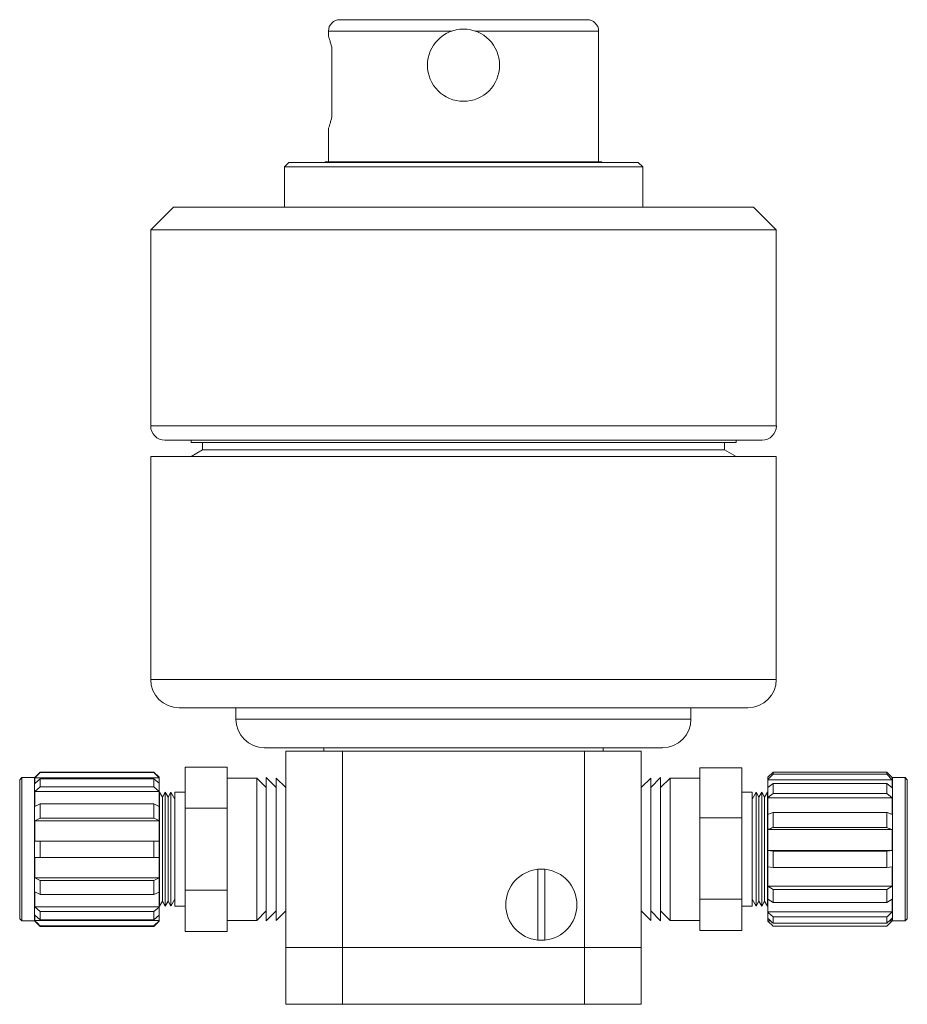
# Model space of a CAD drawing. Header units: inches. Extents: x 0.67 to 7.34, y 1.43 to 10.51.
# Tile 2 of 3: x 0.67 to 3.27, y 5.58 to 8.47. Entities that reach past the tile are written whole.
import ezdxf

# ---------------------------------------------------------------- set-up
doc = ezdxf.new("R2010")
doc.units = ezdxf.units.IN
doc.header["$MEASUREMENT"] = 0

msp = doc.modelspace()

# ---------------------------------------------------------------- linework, layer by layer
at = {"color": 7, "linetype": 'Continuous', "lineweight": 15}
for p, q in [((1.6056, 8.4681), (2.3306, 8.4681)), ((1.5722, 8.4348), (1.5722, 8.4198)), ((2.3639, 8.0521), (2.3639, 8.4348)), ((1.5822, 8.1824), (1.5822, 8.3873)), ((1.5722, 8.1498), (1.5722, 8.0521)), ((1.4564, 8.0501), (1.4431, 8.0368)), ((1.4564, 8.0501), (2.4797, 8.0501)), ((1.5638, 8.0521), (1.5603, 8.0501)), ((1.5638, 8.0521), (2.3724, 8.0521)), ((2.3758, 8.0501), (2.3724, 8.0521)), ((2.4931, 8.0368), (2.4797, 8.0501)), ((1.4431, 8.0368), (1.4431, 7.9191)), ((2.4931, 8.0368), (1.4431, 8.0368)), ((2.4931, 7.9191), (2.4931, 8.0368)), ((1.1181, 7.9191), (1.0514, 7.8525)), ((1.1181, 7.9191), (2.8181, 7.9191)), ((2.8847, 7.8525), (2.8181, 7.9191)), ((1.0514, 7.8525), (1.0514, 7.2785)), ((2.8847, 7.8525), (1.0514, 7.8525)), ((2.8847, 7.2785), (2.8847, 7.8525)), ((1.0931, 7.2368), (2.8431, 7.2368)), ((1.1696, 7.2368), (1.1696, 7.2301)), ((2.7666, 7.2301), (1.1696, 7.2301)), ((1.2029, 7.2301), (1.2029, 7.2085)), ((2.7332, 7.2085), (2.7332, 7.2301)), ((2.7666, 7.2301), (2.7666, 7.2368)), ((1.0514, 7.1891), (1.0514, 6.5361)), ((1.0514, 7.1891), (1.9681, 7.1891)), ((1.2029, 7.2085), (1.1696, 7.1891)), ((2.7332, 7.2085), (1.2029, 7.2085)), ((1.9681, 7.1891), (2.8847, 7.1891)), ((2.7666, 7.1891), (2.7332, 7.2085)), ((2.8847, 6.5361), (2.8847, 7.1891)), ((1.9681, 6.4528), (1.1347, 6.4528)), ((1.3014, 6.4528), (1.3014, 6.4195)), ((2.8014, 6.4528), (1.9681, 6.4528)), ((2.6347, 6.4195), (2.6347, 6.4528)), ((1.9681, 6.3361), (1.3847, 6.3361)), ((1.4472, 5.7511), (1.4472, 6.3261)), ((1.4472, 6.3261), (1.6139, 6.3261)), ((1.5591, 6.3361), (1.5591, 6.3261)), ((1.6139, 6.3261), (1.6139, 5.7511)), ((1.6139, 6.3261), (2.3222, 6.3261)), ((2.5514, 6.3361), (1.9681, 6.3361)), ((2.3222, 5.7511), (2.3222, 6.3261)), ((2.3222, 6.3261), (2.4889, 6.3261)), ((2.3771, 6.3261), (2.3771, 6.3361)), ((2.4889, 6.3261), (2.4889, 5.7511)), ((0.7274, 6.2645), (0.7109, 6.248)), ((1.0608, 6.2645), (0.7274, 6.2645)), ((0.7274, 6.2632), (0.7274, 6.2645)), ((0.7274, 6.2632), (1.0608, 6.2632)), ((1.0759, 6.2493), (1.0608, 6.2645)), ((1.0608, 6.2632), (1.0608, 6.2645)), ((1.2759, 6.2792), (1.1526, 6.2792)), ((1.1526, 6.2792), (1.1526, 6.1589)), ((1.2759, 6.2792), (1.2759, 6.2191)), ((2.6602, 6.2771), (2.7836, 6.2771)), ((2.6602, 6.2038), (2.6602, 6.2771)), ((2.7836, 6.1305), (2.7836, 6.2771)), ((2.8754, 6.2644), (2.8602, 6.2493)), ((2.8602, 6.243), (2.8754, 6.2581)), ((2.8754, 6.2644), (2.8754, 6.2581)), ((3.2087, 6.2644), (2.8754, 6.2644)), ((2.8754, 6.2581), (3.2087, 6.2581)), ((3.2087, 6.2644), (3.2087, 6.2581)), ((3.2245, 6.2486), (3.2087, 6.2644)), ((3.2087, 6.2581), (3.2245, 6.2423)), ((0.6742, 6.2486), (0.6676, 6.242)), ((0.6676, 6.0386), (0.6676, 6.242)), ((0.7109, 6.2486), (0.6742, 6.2486)), ((0.6742, 6.2486), (0.6742, 6.0386)), ((0.7109, 6.2486), (0.7109, 6.0386)), ((0.7116, 6.2313), (0.7116, 6.2473)), ((0.7116, 6.2473), (1.0759, 6.2473)), ((0.7274, 6.2451), (0.7116, 6.2313)), ((0.7274, 6.2211), (0.7274, 6.2451)), ((1.0608, 6.2451), (0.7274, 6.2451)), ((1.0608, 6.2211), (1.0608, 6.2451)), ((1.0759, 6.2319), (1.0608, 6.2451)), ((1.0759, 6.248), (1.0759, 6.2493)), ((1.0759, 6.248), (1.0759, 6.2473)), ((1.0759, 6.2321), (1.0759, 6.2473)), ((1.0759, 6.2079), (1.0759, 6.2319)), ((1.3626, 6.247), (1.2759, 6.247)), ((1.3903, 6.2192), (1.3626, 6.247)), ((1.3626, 6.0386), (1.3626, 6.247)), ((1.4195, 6.2192), (1.3903, 6.2484)), ((1.3903, 6.0386), (1.3903, 6.2484)), ((1.4472, 6.2193), (1.4195, 6.247)), ((1.4195, 6.0386), (1.4195, 6.247)), ((2.5166, 6.247), (2.4889, 6.2193)), ((2.5458, 6.2484), (2.5166, 6.2192)), ((2.5166, 6.247), (2.5166, 5.8303)), ((2.5458, 6.2484), (2.5458, 5.8289)), ((2.5736, 6.247), (2.5458, 6.2192)), ((2.6602, 6.247), (2.5736, 6.247)), ((2.5736, 6.247), (2.5736, 5.8303)), ((2.8602, 6.2493), (2.8602, 6.243)), ((2.8602, 6.2423), (2.8602, 6.243)), ((2.8602, 6.2423), (3.2245, 6.2423)), ((2.8602, 6.2423), (2.8602, 6.2187)), ((2.8754, 6.2313), (2.8602, 6.2192)), ((2.8754, 6.2313), (2.8754, 6.202)), ((3.2087, 6.2313), (2.8754, 6.2313)), ((3.2087, 6.2313), (3.2087, 6.202)), ((3.2245, 6.2187), (3.2087, 6.2313)), ((3.2252, 6.248), (3.2245, 6.2486)), ((3.2245, 6.2486), (3.2245, 6.2486)), ((3.2245, 6.2486), (3.2245, 6.2486)), ((3.2245, 6.2423), (3.2245, 6.2187)), ((3.2619, 6.2486), (3.2252, 6.2486)), ((3.2252, 5.8286), (3.2252, 6.2486)), ((3.2686, 6.242), (3.2619, 6.2486)), ((3.2619, 5.8286), (3.2619, 6.2486)), ((3.2686, 6.242), (3.2686, 5.8353)), ((0.7116, 6.2073), (0.7274, 6.2211)), ((0.7116, 6.1637), (0.7116, 6.2073)), ((0.7116, 6.2073), (1.0759, 6.2073)), ((0.7274, 6.2211), (1.0608, 6.2211)), ((1.0608, 6.2211), (1.0759, 6.2079)), ((1.0759, 6.2079), (1.0759, 6.2073)), ((1.0759, 6.1637), (1.0759, 6.2073)), ((1.0776, 6.2053), (1.0759, 6.2024)), ((1.0859, 6.1909), (1.0776, 6.2053)), ((1.0776, 6.0386), (1.0776, 6.2053)), ((1.0942, 6.2053), (1.0859, 6.1909)), ((1.1026, 6.1909), (1.0942, 6.2053)), ((1.0942, 6.0386), (1.0942, 6.2053)), ((1.1109, 6.2053), (1.1026, 6.1909)), ((1.1226, 6.1851), (1.1109, 6.2053)), ((1.1109, 6.0386), (1.1109, 6.2053)), ((1.1526, 6.2053), (1.1226, 6.2053)), ((1.1226, 6.0386), (1.1226, 6.2053)), ((1.2759, 6.2191), (1.2759, 6.1589)), ((2.6602, 6.1305), (2.6602, 6.2038)), ((2.8136, 6.2053), (2.7836, 6.2053)), ((2.8252, 6.2053), (2.8136, 6.1851)), ((2.8136, 6.2053), (2.8136, 5.872)), ((2.8336, 6.1909), (2.8252, 6.2053)), ((2.8252, 6.2053), (2.8252, 5.872)), ((2.8419, 6.2053), (2.8336, 6.1909)), ((2.8502, 6.1909), (2.8419, 6.2053)), ((2.8419, 6.2053), (2.8419, 5.872)), ((2.8586, 6.2053), (2.8502, 6.1909)), ((2.8602, 6.2024), (2.8586, 6.2053)), ((2.8586, 6.2053), (2.8586, 5.872)), ((2.8602, 6.2192), (2.8602, 6.19)), ((2.8602, 6.19), (2.8754, 6.202)), ((2.8754, 6.202), (3.2087, 6.202)), ((3.2087, 6.202), (3.2245, 6.1894)), ((0.7274, 6.1717), (0.7116, 6.1637)), ((0.7274, 6.1301), (0.7274, 6.1717)), ((1.0608, 6.1717), (0.7274, 6.1717)), ((1.0608, 6.1301), (1.0608, 6.1717)), ((1.0759, 6.1641), (1.0608, 6.1717)), ((1.0859, 6.0386), (1.0859, 6.1909)), ((1.1026, 6.0386), (1.1026, 6.1909)), ((2.8336, 6.1909), (2.8336, 5.8864)), ((2.8502, 6.1909), (2.8502, 5.8864)), ((2.8602, 6.1894), (2.8602, 6.19)), ((2.8602, 6.1894), (3.2245, 6.1894)), ((2.8602, 6.1894), (2.8602, 6.1405)), ((3.2245, 6.1894), (3.2245, 6.1405)), ((1.0759, 6.1225), (1.0759, 6.1641)), ((1.2759, 6.1589), (1.1526, 6.1589)), ((1.1526, 6.1589), (1.1526, 5.9184)), ((1.2759, 6.1589), (1.2759, 6.0386)), ((2.8754, 6.1466), (2.8754, 6.1022)), ((3.2087, 6.1466), (2.8754, 6.1466)), ((3.2087, 6.1466), (3.2087, 6.1022)), ((0.7116, 6.1222), (0.7274, 6.1301)), ((0.7116, 6.0626), (0.7116, 6.1222)), ((0.7116, 6.1222), (1.0759, 6.1222)), ((0.7274, 6.1301), (1.0608, 6.1301)), ((1.0608, 6.1301), (1.0759, 6.1225)), ((1.0759, 6.1225), (1.0759, 6.1222)), ((1.0759, 6.0626), (1.0759, 6.1222)), ((2.6602, 6.1305), (2.7836, 6.1305)), ((2.6602, 6.0113), (2.6602, 6.1305)), ((2.7836, 5.892), (2.7836, 6.1305)), ((2.8602, 6.1408), (2.8602, 6.0964)), ((2.8602, 6.0961), (2.8602, 6.0964)), ((2.8602, 6.0961), (3.2245, 6.0961)), ((2.8602, 6.0961), (2.8602, 6.035)), ((2.8754, 6.1022), (3.2087, 6.1022)), ((3.2245, 6.0961), (3.2245, 6.035)), ((0.7274, 6.0146), (0.7274, 6.0626)), ((1.0608, 6.0626), (0.7274, 6.0626)), ((1.0608, 6.0146), (1.0608, 6.0626)), ((1.0759, 6.0626), (1.0608, 6.0626)), ((1.0759, 6.0146), (1.0759, 6.0626)), ((0.6676, 5.8353), (0.6676, 6.0386)), ((0.6742, 6.0386), (0.6742, 5.8286)), ((0.7109, 6.0386), (0.7109, 5.8286)), ((1.0776, 5.872), (1.0776, 6.0386)), ((1.0859, 5.8864), (1.0859, 6.0386)), ((1.0942, 5.872), (1.0942, 6.0386)), ((1.1026, 5.8864), (1.1026, 6.0386)), ((1.1109, 5.872), (1.1109, 6.0386)), ((1.1226, 5.872), (1.1226, 6.0386)), ((1.2759, 6.0386), (1.2759, 5.9184)), ((1.3626, 5.8303), (1.3626, 6.0386)), ((1.3903, 5.8289), (1.3903, 6.0386)), ((1.4195, 5.8303), (1.4195, 6.0386)), ((3.2245, 6.035), (2.8602, 6.035)), ((2.8602, 6.0349), (2.8602, 6.035)), ((2.8754, 6.0329), (2.8602, 6.0349)), ((2.8602, 6.0349), (2.8602, 5.9873)), ((2.8754, 6.0329), (2.8754, 5.9853)), ((3.2087, 6.0329), (2.8754, 6.0329)), ((3.2245, 6.035), (3.2087, 6.0329)), ((3.2087, 6.0329), (3.2087, 5.9853)), ((0.7116, 6.0146), (0.7274, 6.0146)), ((0.7116, 5.9551), (0.7116, 6.0146)), ((0.7274, 6.0146), (1.0608, 6.0146)), ((1.0759, 5.9551), (1.0759, 6.0146)), ((2.6602, 5.892), (2.6602, 6.0113)), ((2.1859, 5.9798), (2.1859, 5.7725)), ((2.2066, 5.9798), (2.2066, 5.7725)), ((2.8602, 5.9874), (2.8602, 5.9305)), ((2.8602, 5.9873), (2.8754, 5.9853)), ((2.8754, 5.9853), (3.2087, 5.9853)), ((3.2087, 5.9853), (3.2245, 5.9874)), ((3.2245, 5.9874), (3.2245, 5.9305)), ((0.7274, 5.9472), (0.7116, 5.9551)), ((1.0759, 5.9551), (0.7116, 5.9551)), ((0.7274, 5.9056), (0.7274, 5.9472)), ((1.0608, 5.9472), (0.7274, 5.9472)), ((1.0759, 5.9548), (1.0608, 5.9472)), ((1.0608, 5.9056), (1.0608, 5.9472)), ((1.0759, 5.9551), (1.0759, 5.9548)), ((1.0759, 5.9132), (1.0759, 5.9548)), ((0.7116, 5.9136), (0.7274, 5.9056)), ((0.7116, 5.87), (0.7116, 5.9136)), ((1.0608, 5.9056), (1.0759, 5.9132)), ((1.0759, 5.87), (1.0759, 5.9136)), ((1.1526, 5.9184), (1.1526, 5.7981)), ((1.2759, 5.9184), (1.1526, 5.9184)), ((1.2759, 5.9184), (1.2759, 5.8582)), ((3.2245, 5.9305), (2.8602, 5.9305)), ((2.8602, 5.9301), (2.8602, 5.9305)), ((2.8754, 5.9208), (2.8602, 5.9301)), ((2.8602, 5.9301), (2.8602, 5.892)), ((2.8754, 5.9208), (2.8754, 5.8828)), ((3.2087, 5.9208), (2.8754, 5.9208)), ((3.2245, 5.9305), (3.2087, 5.9208)), ((3.2087, 5.9208), (3.2087, 5.8828)), ((0.7274, 5.9056), (1.0608, 5.9056)), ((1.0776, 5.872), (1.0859, 5.8864)), ((1.0859, 5.8864), (1.0942, 5.872)), ((1.0942, 5.872), (1.1026, 5.8864)), ((1.1026, 5.8864), (1.1109, 5.872)), ((1.1109, 5.872), (1.1226, 5.8922)), ((2.6602, 5.892), (2.7836, 5.892)), ((2.6602, 5.8461), (2.6602, 5.892)), ((2.7836, 5.8002), (2.7836, 5.892)), ((2.8136, 5.8922), (2.8252, 5.872)), ((2.8252, 5.872), (2.8336, 5.8864)), ((2.8336, 5.8864), (2.8419, 5.872)), ((2.8419, 5.872), (2.8502, 5.8864)), ((2.8502, 5.8864), (2.8586, 5.872)), ((2.8602, 5.8925), (2.8602, 5.855)), ((2.8602, 5.892), (2.8754, 5.8828)), ((2.8754, 5.8828), (3.2087, 5.8828)), ((3.2087, 5.8828), (3.2245, 5.8925)), ((3.2245, 5.8925), (3.2245, 5.855)), ((0.7274, 5.8562), (0.7116, 5.87)), ((1.0759, 5.87), (0.7116, 5.87)), ((0.7274, 5.8322), (0.7274, 5.8562)), ((1.0608, 5.8562), (0.7274, 5.8562)), ((1.0759, 5.8694), (1.0608, 5.8562)), ((1.0608, 5.8322), (1.0608, 5.8562)), ((1.0759, 5.8749), (1.0776, 5.872)), ((1.0759, 5.87), (1.0759, 5.8694)), ((1.0759, 5.8454), (1.0759, 5.8694)), ((1.1226, 5.872), (1.1526, 5.872)), ((1.2759, 5.8582), (1.2759, 5.7981)), ((1.3626, 5.8303), (1.3903, 5.8581)), ((1.3903, 5.8289), (1.4195, 5.8581)), ((1.4195, 5.8303), (1.4472, 5.858)), ((2.4889, 5.858), (2.5166, 5.8303)), ((2.5166, 5.8581), (2.5458, 5.8289)), ((2.5458, 5.8581), (2.5736, 5.8303)), ((2.7836, 5.872), (2.8136, 5.872)), ((2.8586, 5.872), (2.8602, 5.8749)), ((3.2245, 5.855), (2.8602, 5.855)), ((2.8602, 5.8544), (2.8602, 5.855)), ((2.8602, 5.8544), (2.8602, 5.836)), ((0.6676, 5.8353), (0.6742, 5.8286)), ((0.6742, 5.8286), (0.7109, 5.8286)), ((0.7109, 5.8293), (0.7274, 5.8128)), ((0.7116, 5.846), (0.7274, 5.8322)), ((0.7116, 5.83), (0.7116, 5.846)), ((1.0759, 5.83), (0.7116, 5.83)), ((0.7274, 5.8322), (1.0608, 5.8322)), ((1.0608, 5.8322), (1.0759, 5.8454)), ((1.0608, 5.8128), (1.0759, 5.828)), ((1.0759, 5.83), (1.0759, 5.8453)), ((1.0759, 5.83), (1.0759, 5.8293)), ((1.0759, 5.828), (1.0759, 5.8293)), ((1.2759, 5.8303), (1.3626, 5.8303)), ((2.5736, 5.8303), (2.6602, 5.8303)), ((2.6602, 5.8002), (2.6602, 5.8461)), ((2.8602, 5.836), (2.8602, 5.8286)), ((2.8602, 5.8286), (2.8682, 5.8286)), ((2.8602, 5.828), (2.8602, 5.8286)), ((2.8754, 5.8129), (2.8602, 5.828)), ((2.8754, 5.8403), (2.8754, 5.8219)), ((3.2087, 5.8403), (2.8754, 5.8403)), ((3.2087, 5.8403), (3.2087, 5.8219)), ((3.2245, 5.8286), (3.2087, 5.8129)), ((3.2159, 5.8286), (3.2245, 5.8286)), ((3.2245, 5.8367), (3.2245, 5.8286)), ((3.2245, 5.8286), (3.2252, 5.8293)), ((3.2252, 5.8286), (3.2619, 5.8286)), ((3.2619, 5.8286), (3.2686, 5.8353)), ((0.7274, 5.8128), (0.7274, 5.8141)), ((1.0608, 5.8141), (0.7274, 5.8141)), ((0.7274, 5.8128), (1.0608, 5.8128)), ((1.0608, 5.8128), (1.0608, 5.8141)), ((1.2759, 5.7981), (1.1526, 5.7981)), ((2.6602, 5.8002), (2.7836, 5.8002)), ((2.8754, 5.8219), (3.2087, 5.8219)), ((3.2087, 5.8129), (2.8754, 5.8129)), ((1.4472, 5.5845), (1.4472, 5.7511)), ((1.4472, 5.7511), (1.6139, 5.7511)), ((1.6139, 5.7511), (1.6139, 5.5845)), ((1.6139, 5.7511), (2.3222, 5.7511)), ((2.3222, 5.5845), (2.3222, 5.7511)), ((2.3222, 5.7511), (2.4889, 5.7511)), ((2.4889, 5.7511), (2.4889, 5.5845)), ((1.6139, 5.5845), (1.4472, 5.5845)), ((1.6139, 5.5845), (2.3222, 5.5845)), ((2.4889, 5.5845), (2.3222, 5.5845))]:
    msp.add_line(p, q, dxfattribs=at)
at = {"color": 8, "linetype": 'Continuous', "lineweight": 15}
for p, q in [((1.9339, 8.4348), (1.5722, 8.4348)), ((2.3639, 8.4348), (2.0022, 8.4348)), ((1.0514, 7.2785), (2.8847, 7.2785)), ((1.0514, 6.5361), (1.9681, 6.5361)), ((1.9681, 6.5361), (2.8847, 6.5361)), ((1.3014, 6.4195), (1.9681, 6.4195)), ((1.9681, 6.4195), (2.6347, 6.4195))]:
    msp.add_line(p, q, dxfattribs=at)
at = {"color": 7, "linetype": 'Continuous', "lineweight": 15, "flags": 128}
for points in [[(1.0608, 6.2632), (1.0742, 6.2496), (1.0759, 6.248)], [(2.8754, 6.1466), (2.8619, 6.1414), (2.8602, 6.1408)], [(2.8754, 5.8403), (2.8619, 5.8528), (2.8602, 5.8544)], [(1.0759, 5.8293), (1.0621, 5.8155), (1.0608, 5.8141)]]:
    msp.add_lwpolyline(points, dxfattribs=at)
at = {"color": 7, "linetype": 'Continuous', "lineweight": 15}
msp.add_circle((1.9681, 8.3348), 0.1057, dxfattribs=at)
for centre, radius, start, end in [((1.6056, 8.4348), 0.0333, 90, 180), ((2.3306, 8.4348), 0.0333, 0, 90), ((1.0931, 7.2785), 0.0417, 180, 270), ((2.8431, 7.2785), 0.0417, 270, 0), ((1.1347, 6.5361), 0.0833, 180, 270), ((2.8014, 6.5361), 0.0833, 270, 0), ((1.3847, 6.4195), 0.0833, 180, 270), ((2.5514, 6.4195), 0.0833, 270, 0), ((2.1962, 5.8761), 0.1042, 95.6931, 264.3069), ((2.1962, 5.8761), 0.1042, 84.3069, 95.6931), ((2.1962, 5.8761), 0.1042, 275.6931, 84.3069), ((2.1962, 5.8761), 0.1042, 264.3069, 275.6931)]:
    msp.add_arc(centre, radius, start, end, dxfattribs=at)
for points, knots in [([(1.5822, 8.3873), (1.581, 8.3918), (1.5784, 8.401), (1.5753, 8.411), (1.5731, 8.4175), (1.5722, 8.4204), (1.5723, 8.4199), (1.5724, 8.4198)], [0, 0, 0, 0, 0.230959, 0.468371, 0.699408, 0.937625, 1, 1, 1, 1]), ([(1.5724, 8.1498), (1.5724, 8.1499), (1.5724, 8.15), (1.5738, 8.1542), (1.5763, 8.1618), (1.5792, 8.1713), (1.5814, 8.1791), (1.5822, 8.1824)], [0, 0, 0, 0, 0.160636, 0.390274, 0.611199, 0.838047, 1, 1, 1, 1]), ([(0.7116, 6.2473), (0.7143, 6.25), (0.7195, 6.2553), (0.7248, 6.2606), (0.7274, 6.2632)], [0, 0, 0, 0, 0.50628, 1, 1, 1, 1]), ([(3.2245, 6.1405), (3.2219, 6.1415), (3.2166, 6.1435), (3.2113, 6.1456), (3.2087, 6.1466)], [0, 0, 0, 0, 0.50628, 1, 1, 1, 1]), ([(2.8602, 6.0964), (2.8608, 6.0966), (2.8658, 6.0985), (2.8709, 6.1005), (2.8754, 6.1022)], [0, 0, 0, 0, 0.1102729, 1, 1, 1, 1]), ([(3.2087, 6.1022), (3.2113, 6.1012), (3.2166, 6.0992), (3.2219, 6.0972), (3.2245, 6.0961)], [0, 0, 0, 0, 0.49372, 1, 1, 1, 1]), ([(0.7274, 6.0626), (0.7269, 6.0626), (0.7217, 6.0626), (0.7164, 6.0626), (0.7116, 6.0626)], [0, 0, 0, 0, 0.09237, 1, 1, 1, 1]), ([(1.0608, 6.0146), (1.0612, 6.0146), (1.0663, 6.0146), (1.0713, 6.0146), (1.0759, 6.0146)], [0, 0, 0, 0, 0.090921, 1, 1, 1, 1]), ([(3.2245, 5.855), (3.2219, 5.8525), (3.2166, 5.8476), (3.2113, 5.8427), (3.2087, 5.8403)], [0, 0, 0, 0, 0.50628, 1, 1, 1, 1]), ([(0.7274, 5.8141), (0.7269, 5.8146), (0.7217, 5.8199), (0.7164, 5.8252), (0.7116, 5.83)], [0, 0, 0, 0, 0.09237, 1, 1, 1, 1]), ([(2.8602, 5.836), (2.8608, 5.8355), (2.8658, 5.8308), (2.8709, 5.8261), (2.8754, 5.8219)], [0, 0, 0, 0, 0.1102732, 1, 1, 1, 1]), ([(3.2087, 5.8219), (3.2113, 5.8244), (3.2166, 5.8293), (3.2219, 5.8342), (3.2245, 5.8367)], [0, 0, 0, 0, 0.49372, 1, 1, 1, 1])]:
    msp.add_open_spline(points, degree=3, knots=knots, dxfattribs=at)

doc.saveas('drawing.dxf')
